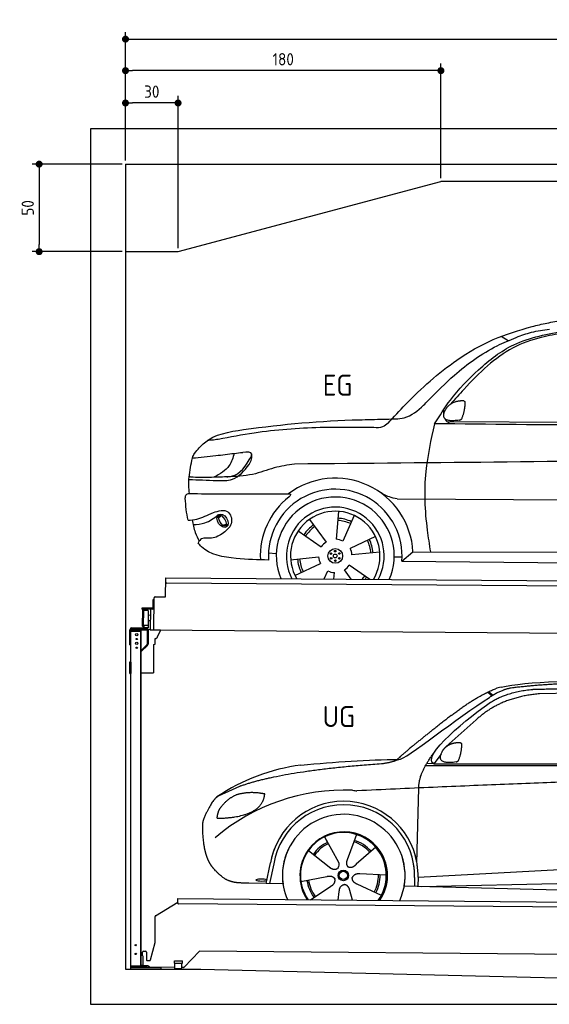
# Model space of a CAD drawing. Header units: millimetres. Extents: x -404 to 6581, y 0 to 5625.
# Tile 1 of 2: x -404 to 2618, y 0 to 5625. Entities that reach past the tile are written whole.
import ezdxf

# ---------------------------------------------------------------- set-up
doc = ezdxf.new("R2010")
doc.units = ezdxf.units.MM
doc.layers.add('4', color=3, linetype='Continuous')
for name, color, linetype, lineweight in [('car', 10, 'Continuous', 25), ('Freiraum', 7, 'Continuous', 25), ('Gebäude', 7, 'Continuous', 25), ('Logo', 7, 'Continuous', 25), ('Plattform', 7, 'Continuous', 25), ('Ständer hinten', 7, 'Continuous', 25)]:
    doc.layers.add(name, color=color, linetype=linetype, lineweight=lineweight)
doc.styles.get("Standard").update_dxf_attribs({"font": 'ISOCP.SHX'})
doc.dimstyles.new('GEN-ISO', dxfattribs={"dimscale": 20, "dimtxt": 3.5, "dimasz": 2, "dimexe": 2, "dimexo": 1, "dimgap": 1.5, "dimtad": 1, "dimdec": 1, "dimlfac": 0.1, "dimdsep": 46, "dimtxsty": 'STANDARD', "dimblk": 'PUNKT', "dimcen": 2, "dimclrd": 256, "dimclre": 256, "dimclrt": 2, "dimadec": 0, "dimazin": 0, "dimtp": 0.1, "dimtm": 0.1, "dimtfac": 0.71, "dimtdec": 1, "dimtmove": 2, "dimatfit": 3, "dimldrblk": 'PUNKT', "dimfxl": 2, "dimtolj": 1, "dimarcsym": 0})

# ---------------------------------------------------------------- blocks, each defined once
blk = doc.blocks.new('PUNKT')
at = {"layer": '4', "color": 0, "linetype": 'ByBlock'}
blk.add_line((-0.5, 0), (-1, 0), dxfattribs=at)
at = {"layer": '4', "color": 0, "linetype": 'ByBlock', "const_width": 0.5}
blk.add_lwpolyline([(-0.25, 0, 1), (0.25, 0, 1)], format="xyb", close=True, dxfattribs=at)
blk = doc.blocks.new('*D105')
at = {"layer": '4', "lineweight": -2, "transparency": 16777216}
for p, q in [((200, 4820), (200, 5554.2)), ((240, 5514.2), (5660, 5514.2)), ((5700, 4820), (5700, 5554.2))]:
    blk.add_line(p, q, dxfattribs=at)
at = {"layer": 'Defpoints', "color": 0, "transparency": 16777216}
for p in [(5700, 5514.2), (200, 4800), (5700, 4800)]:
    blk.add_point(p, dxfattribs=at)
at = {"layer": '4', "lineweight": -2, "transparency": 16777216, "xscale": 40, "yscale": 40, "zscale": 40, "rotation": 180}
blk.add_blockref('PUNKT', (200, 5514.2), dxfattribs=at)
at = {"layer": '4', "lineweight": -2, "transparency": 16777216, "xscale": 40, "yscale": 40, "zscale": 40}
blk.add_blockref('PUNKT', (5700, 5514.2), dxfattribs=at)
at = {"layer": '4', "color": 2, "transparency": 16777216, "insert": (2950, 5579.2), "char_height": 70, "attachment_point": 5}
blk.add_mtext('550', dxfattribs=at)
blk = doc.blocks.new('_Dot')
at = {"color": 0, "linetype": 'ByBlock', "lineweight": -2}
blk.add_line((-0.5, 0), (-1, 0), dxfattribs=at)
at = {"color": 0, "linetype": 'ByBlock', "const_width": 0.5}
blk.add_lwpolyline([(-0.25, 0, 1), (0.25, 0, 1)], format="xyb", close=True, dxfattribs=at)
blk = doc.blocks.new('*D107')
at = {"layer": '4', "lineweight": -2, "transparency": 16777216}
for p, q in [((200, 4820), (200, 5374.1)), ((2000, 4720), (2000, 5374.1)), ((1960, 5334.1), (240, 5334.1))]:
    blk.add_line(p, q, dxfattribs=at)
at = {"layer": 'Defpoints', "color": 0, "transparency": 16777216}
for p in [(200, 5334.1), (200, 4800), (2000, 4700)]:
    blk.add_point(p, dxfattribs=at)
at = {"layer": '4', "lineweight": -2, "transparency": 16777216, "xscale": 40, "yscale": 40, "zscale": 40, "rotation": 180}
blk.add_blockref('_Dot', (200, 5334.1), dxfattribs=at)
at = {"layer": '4', "lineweight": -2, "transparency": 16777216, "xscale": 40, "yscale": 40, "zscale": 40}
blk.add_blockref('_Dot', (2000, 5334.1), dxfattribs=at)
at = {"layer": '4', "color": 2, "transparency": 16777216, "insert": (1100, 5399.1), "char_height": 70, "attachment_point": 5}
blk.add_mtext('180', dxfattribs=at)
blk = doc.blocks.new('*D108')
at = {"layer": '4', "lineweight": -2, "transparency": 16777216}
for p, q in [((200, 4820), (200, 5189.3)), ((500, 4320), (500, 5189.3)), ((460, 5149.3), (240, 5149.3))]:
    blk.add_line(p, q, dxfattribs=at)
at = {"layer": 'Defpoints', "color": 0, "transparency": 16777216}
for p in [(200, 5149.3), (200, 4800), (500, 4300)]:
    blk.add_point(p, dxfattribs=at)
at = {"layer": '4', "lineweight": -2, "transparency": 16777216, "xscale": 40, "yscale": 40, "zscale": 40, "rotation": 180}
blk.add_blockref('_Dot', (200, 5149.3), dxfattribs=at)
at = {"layer": '4', "lineweight": -2, "transparency": 16777216, "xscale": 40, "yscale": 40, "zscale": 40}
blk.add_blockref('_Dot', (500, 5149.3), dxfattribs=at)
at = {"layer": '4', "color": 2, "transparency": 16777216, "insert": (350, 5214.3), "char_height": 70, "attachment_point": 5}
blk.add_mtext('30', dxfattribs=at)
blk = doc.blocks.new('*D109')
at = {"layer": '4', "lineweight": -2, "transparency": 16777216}
for p, q in [((180, 4800), (-332.8, 4800)), ((-292.8, 4760), (-292.8, 4340)), ((180, 4300), (-332.8, 4300))]:
    blk.add_line(p, q, dxfattribs=at)
at = {"layer": 'Defpoints', "color": 0, "transparency": 16777216}
for p in [(200, 4800), (-292.8, 4300), (200, 4300)]:
    blk.add_point(p, dxfattribs=at)
at = {"layer": '4', "lineweight": -2, "transparency": 16777216, "xscale": 40, "yscale": 40, "zscale": 40}
for p, rotation in [((-292.8, 4800), 90), ((-292.8, 4300), 270)]:
    blk.add_blockref('_Dot', p, dxfattribs=dict(at, rotation=rotation))
at = {"layer": '4', "color": 2, "transparency": 16777216, "insert": (-357.8, 4550), "char_height": 70, "attachment_point": 5, "rotation": 90}
blk.add_mtext('50', dxfattribs=at)
blk = doc.blocks.new('UG Plattfrom Gl550')
at = {"layer": 'Plattform'}
for p, q in [((788.7, 1564.7), (915, 1641.9)), ((914.9, 1637.1), (915.1, 1656.1)), ((915.1, 1656.1), (915.2, 1662.1)), ((915.2, 1662.1), (5852, 1619)), ((5846.7, 1589.1), (919.9, 1632.1)), ((785.6, 1410.6), (786.3, 1560.5)), ((759.1, 1312.2), (785.6, 1410.6)), ((714.3, 1334.8), (714.5, 1356.9)), ((719.5, 1361.8), (731.5, 1361.7)), ((736.5, 1356.7), (736.1, 1313.7)), ((1038.3, 1361), (952.2, 1270.4)), ((5763.9, 1319.8), (1038.3, 1361)), ((714.3, 1334.8), (716.6, 1334.8)), ((716.6, 1334.8), (716.2, 1283.8)), ((741.1, 1308.6), (754.2, 1308.5)), ((896.4, 1293.3), (896.6, 1306.3)), ((896.6, 1306.3), (941.6, 1305.9)), ((941.4, 1292.9), (941.6, 1305.9)), ((713.8, 1278.9), (713.9, 1283.8)), ((742.1, 1278.6), (713.8, 1278.9)), ((716.2, 1283.8), (713.9, 1283.8)), ((752.4, 1271.6), (745.2, 1277.5)), ((898.7, 1269.3), (755.5, 1270.5)), ((896.4, 1293.3), (941.4, 1292.9)), ((898.7, 1263.3), (898.9, 1293.3)), ((898.7, 1263.3), (938.7, 1262.9)), ((938.7, 1262.9), (938.9, 1292.9)), ((948.6, 1268.8), (938.7, 1268.9))]:
    blk.add_line(p, q, dxfattribs=at)
for centre, start, end in [((919.9, 1637.1), 179.5, 269.5), ((791.3, 1560.4), 121.4261, 179.5), ((719.5, 1356.8), 89.5, 179.5), ((731.5, 1356.7), 359.5, 89.5), ((741.1, 1313.6), 179.5, 269.5), ((754.3, 1313.5), 269.5, 344.9258), ((742, 1273.6), 50.8402, 89.5), ((755.5, 1275.5), 230.8402, 269.5), ((948.6, 1273.8), 269.5, 316.4902)]:
    blk.add_arc(centre, 5, start, end, dxfattribs=at)
blk = doc.blocks.new('Palette EG Gl550')
at = {"layer": 'Plattform'}
for p, q in [((845.5, 3385.4), (846.4, 3495.4)), ((846.4, 3495.4), (5884.2, 3456.3)), ((5879, 3426.4), (851.1, 3465.3)), ((779.5, 3195.9), (780.5, 3380.9)), ((785.5, 3385.8), (845.5, 3385.4)), ((771, 3320.6), (709.7, 3321.1)), ((710, 3321.1), (710, 3316.1)), ((710, 3319.1), (772, 3318.6)), ((773.4, 3368.6), (773, 3322.6)), ((780.4, 3368.6), (773.4, 3368.6)), ((775, 3321.6), (775.4, 3368.6)), ((780, 3321.6), (775, 3321.6)), ((775.1, 3321.6), (780, 3321.6)), ((772, 3315.6), (710, 3316.1)), ((714.2, 3218.9), (714.9, 3312.9)), ((718.9, 3312.8), (718.2, 3218.8)), ((746.9, 3307.7), (746.2, 3223.5)), ((759.2, 3280.2), (746.7, 3280.6)), ((759.5, 3315.7), (758.5, 3196)), ((772, 3315.6), (772, 3318.6)), ((745.8, 3223.3), (720.8, 3223.3)), ((720.8, 3223.3), (720.8, 3208.3)), ((745.8, 3223.3), (720.8, 3223.3)), ((720.8, 3223.3), (720.8, 3208.3)), ((720.8, 3208.3), (745.8, 3208.3)), ((745.8, 3208.3), (720.8, 3208.3)), ((745.8, 3223.3), (745.8, 3208.3)), ((745.8, 3223.3), (745.8, 3208.3)), ((759, 3250), (746.4, 3250.1)), ((5881.9, 3156.3), (758.5, 3196))]:
    blk.add_line(p, q, dxfattribs=at)
for centre, radius, start, end in [((851.2, 3470.3), 5, 179.556, 269.556), ((785.5, 3380.8), 5, 89.556, 179.556), ((771, 3322.7), 2.01, 269.7445, 359.3674), ((772, 3321.6), 6, 269.556, 359.556), ((772, 3321.6), 6, 269.5566, 359.5553), ((772, 3321.6), 3, 269.7663, 359.5554), ((716.9, 3312.9), 2, 359.3444, 179.3444), ((719.3, 3308.8), 0.4, 179.3444, 271.7264), ((730.3, 2981.7), 326.8, 87.1681, 91.938), ((746.5, 3307.8), 0.4, 359.3444, 86.9565), ((716.2, 3218.9), 2, 179.3444, 359.3444), ((718.6, 3222.9), 0.4, 86.9623, 179.3444), ((719.6, 3231.6), 8.39, 263.3001, 278.0521), ((745.8, 3223.5), 0.4, 267.6536, 359.3444)]:
    blk.add_arc(centre, radius, start, end, dxfattribs=at)
blk = doc.blocks.new('Car_173')
at = {"layer": 'car'}
for p, q in [((2751.6, 4877.2), (2711.1, 4901.3)), ((2406, 4412.7), (4459.6, 4424)), ((2074.4, 3968), (2074.8, 3968)), ((2127.8, 3968.2), (4134.4, 3974.5)), ((1793.4, 3892.8), (1781.4, 3733)), ((1109.5, 3848.1), (1124.4, 3862.1)), ((1111.3, 3861.3), (1121.8, 3870.7)), ((1628.6, 3845.6), (1724.1, 3716.8)), ((1882.8, 3870.6), (1819, 3723.5)), ((1134.1, 3806.7), (1153.5, 3814.1)), ((1149.3, 3802.9), (1164.7, 3812.6)), ((1564.6, 3779.3), (1697, 3689)), ((2006.1, 3751.5), (1861.7, 3682)), ((2031.5, 3662.9), (1872.3, 3644.6)), ((2157.9, 3612), (2220.6, 3666.4)), ((2220.6, 3666.4), (4030.7, 3680.6)), ((1396.1, 3651), (1440.8, 3649)), ((1523.1, 3612.9), (1682.3, 3631.2)), ((2114, 3636.3), (2158.8, 3636.7)), ((2157.9, 3612), (4088.7, 3613.8)), ((1548.5, 3524.4), (1692.9, 3593.9)), ((1715.5, 3505.9), (1735.6, 3552.3)), ((1869.8, 3506.1), (1830.6, 3559)), ((1975.8, 3506.2), (1857.7, 3586.9)), ((1770.5, 3506), (1773.3, 3542.8))]:
    blk.add_line(p, q, dxfattribs=at)
for centre, radius in [((1777.3, 3637.9), 41.9), ((1776.6, 3665.1), 4.46), ((1800.5, 3652.1), 4.46), ((1753.4, 3650.9), 4.46), ((1754.2, 3623.7), 4.46), ((1777.3, 3637.9), 10.7), ((1778.1, 3610.7), 4.46), ((1801.2, 3625), 4.46)]:
    blk.add_circle(centre, radius, dxfattribs=at)
for centre, radius, start, end in [((1777.6, 3638.4), 443.9, 3.6233, 127.5084), ((1777.3, 3637.9), 381.5, 356.1115, 184.141), ((1777.3, 3637.9), 427.8, 128.5907, 183.5582), ((1777.3, 3637.9), 336.7, 337.0019, 203.1531), ((1777.3, 3637.9), 279.1, 331.8638, 208.2913), ((1777.3, 3637.9), 255.4, 328.9743, 211.1808), ((1777.3, 3637.9), 204, 65.3726, 86.5671), ((1777.3, 3637.9), 216.3, 65.4485, 86.5251), ((1777.3, 3637.9), 216.3, 125.4485, 146.5251), ((1777.3, 3637.9), 204, 125.3726, 146.5671), ((1777.3, 3637.9), 95.2, 124.034, 147.5844), ((1777.3, 3637.9), 95.2, 64.034, 87.5844), ((1777.3, 3637.9), 204, 5.3726, 26.5671), ((1777.3, 3637.9), 216.3, 5.4485, 26.5251), ((1777.3, 3637.9), 95.2, 4.034, 27.5844), ((1777.3, 3637.9), 216.3, 185.4485, 206.5251), ((1777.3, 3637.9), 204, 185.3726, 206.5671), ((1777.3, 3637.9), 95.2, 184.034, 207.5844), ((1777.3, 3637.9), 95.2, 244.034, 267.5844), ((1777.3, 3637.9), 95.2, 304.034, 327.5844), ((1777.3, 3637.9), 204, 319.7706, 326.5671), ((1777.3, 3637.9), 216.3, 322.4984, 326.5251)]:
    blk.add_arc(centre, radius, start, end, dxfattribs=at)
for centre, major_axis, ratio in [((1132.6, 3832.4), (23.2, -35.3), 0.641217), ((1131.3, 3833), (-17.9, 30.2), 0.433194)]:
    blk.add_ellipse(centre, major_axis=major_axis, ratio=ratio, dxfattribs=at)
for points, knots in [([(2071.3, 4400.3), (2103.8, 4436.2), (2222.9, 4568), (2413.7, 4742.8), (2661.7, 4891.2), (2812.6, 4937.2), (2887.3, 4960)], [0, 0, 0, 0, 145.246154, 533.109695, 771.486221, 1004.894321, 1004.894321, 1004.894321, 1004.894321]), ([(2887.3, 4960), (2915.3, 4967.1), (2972.9, 4981.6), (3031.3, 4992.2), (3061.4, 4997.6)], [0, 0, 0, 0, 86.602296, 178.13615, 178.13615, 178.13615, 178.13615]), ([(2299.8, 4532.5), (2347.6, 4581.6), (2464.4, 4701.6), (2633.4, 4827.2), (2761.2, 4881.5), (2797.9, 4897.1)], [0, 0, 0, 0, 205.645796, 502.611548, 621.944957, 621.944957, 621.944957, 621.944957]), ([(2336.6, 4398.9), (2365.1, 4445.1), (2435.3, 4558.6), (2582.4, 4716), (2793.6, 4884.6), (2978.9, 4918.5), (3082.4, 4937.5)], [0, 0, 0, 0, 162.281083, 399.433399, 644.903205, 954.973623, 954.973623, 954.973623, 954.973623]), ([(3066.1, 4924.4), (3024.1, 4916.6), (2925.8, 4898.3), (2773.9, 4844.1), (2628.8, 4733.7), (2518.3, 4616.7), (2451.3, 4540.3), (2426.4, 4511.8)], [0, 0, 0, 0, 128.205286, 300.044117, 477.787268, 668.958491, 782.608096, 782.608096, 782.608096, 782.608096]), ([(2797.9, 4897.1), (2826.4, 4908.2), (2887.2, 4931.7), (2951.8, 4941.3), (2986.1, 4946.3)], [0, 0, 0, 0, 91.476949, 195.154815, 195.154815, 195.154815, 195.154815]), ([(2045.2, 4422), (2051.2, 4422.4), (2090.3, 4424.5), (2176.1, 4421.3), (2252.2, 4481.3), (2290.8, 4522.8), (2299.8, 4532.5)], [0, 0, 0, 0, 17.864769, 117.886459, 248.863247, 288.815655, 288.815655, 288.815655, 288.815655]), ([(968.7, 4215.9), (986.2, 4237.9), (1053.4, 4322.2), (1399.5, 4382.6), (1731.1, 4412.6), (1998.8, 4420.6), (2045.2, 4422)], [0, 0, 0, 0, 82.89181, 318.191673, 980.786507, 1119.82356, 1119.82356, 1119.82356, 1119.82356]), ([(2071.3, 4400.3), (2061.5, 4391.6), (2038.7, 4371.4), (2008, 4372.6), (1990.5, 4373.2)], [0, 0, 0, 0, 38.143453, 88.165274, 88.165274, 88.165274, 88.165274]), ([(2336.6, 4398.9), (2317, 4308.2), (2273.9, 4108.1), (2287.7, 3859.5), (2313.2, 3708.4), (2320.1, 3667.2)], [0, 0, 0, 0, 277.646403, 612.029433, 737.577371, 737.577371, 737.577371, 737.577371]), ([(2427.8, 4398.9), (2420.4, 4402.6), (2406.4, 4409.7), (2398.6, 4421.5), (2396, 4427.9)], [0, 0, 0, 0, 23.95332, 45.454919, 45.454919, 45.454919, 45.454919]), ([(1990.5, 4373.2), (1888.1, 4373.6), (1659.7, 4374.3), (1362.2, 4348.7), (1170.7, 4310.7), (1102.7, 4297.3)], [0, 0, 0, 0, 307.290604, 684.949059, 892.925798, 892.925798, 892.925798, 892.925798]), ([(1102.7, 4297.3), (1090.5, 4295.4), (1070.1, 4292.2), (1049.6, 4291), (1041.3, 4290.5)], [0, 0, 0, 0, 36.94927, 61.79219, 61.79219, 61.79219, 61.79219]), ([(1292.7, 4202), (1293.9, 4206.7), (1299.6, 4230), (1268.3, 4226.9), (1243.2, 4224.3)], [0, 0, 0, 0, 13.096912, 65.411115, 65.411115, 65.411115, 65.411115]), ([(5278.3, 4184.6), (5164.9, 4195.9), (4912.4, 4221.1), (4474.7, 4227.2), (3342.1, 4194.1), (2348.8, 4175.7), (1539.1, 4160.8)], [0, 0, 0, 0, 341.879851, 760.963773, 1312.001547, 3741.308129, 3741.308129, 3741.308129, 3741.308129]), ([(941.1, 3985.4), (937.6, 4016.8), (935.4, 4085.3), (949.2, 4152.9), (956.6, 4189.5)], [233.087768, 233.087768, 233.087768, 233.087768, 327.386109, 438.943239, 438.943239, 438.943239, 438.943239]), ([(956.6, 4189.5), (1001.3, 4194.2), (1080.9, 4202.7), (1160.2, 4213.5), (1195.1, 4218.2)], [0, 0, 0, 0, 134.722083, 240.148268, 240.148268, 240.148268, 240.148268]), ([(956.6, 4189.5), (956.7, 4189.9), (958.7, 4199.4), (963.8, 4207.8), (968.7, 4215.9)], [0, 0, 0, 0, 1.13726, 29.051294, 29.051294, 29.051294, 29.051294]), ([(1195.1, 4218.2), (1187.8, 4193.4), (1169.9, 4132.2), (1113.6, 4099.7), (1080.1, 4080.4)], [0, 0, 0, 0, 75.006289, 185.501988, 185.501988, 185.501988, 185.501988]), ([(1153.8, 4083.6), (1163, 4084.3), (1226.5, 4089.2), (1262.2, 4150), (1292.7, 4202)], [0, 0, 0, 0, 27.186628, 187.736759, 187.736759, 187.736759, 187.736759]), ([(1281, 4154.9), (1286.4, 4164.8), (1297, 4184.1), (1296, 4206), (1295.5, 4216.6)], [0, 0, 0, 0, 33.373471, 64.521028, 64.521028, 64.521028, 64.521028]), ([(938.2, 4066.6), (990, 4065.1), (1071.3, 4062.7), (1203.7, 4059.2), (1252.4, 4119.5), (1281, 4154.9)], [0, 0, 0, 0, 158.046902, 247.919639, 375.430208, 375.430208, 375.430208, 375.430208]), ([(1539.1, 4160.8), (1500.6, 4154.3), (1419.6, 4140.5), (1296.6, 4090.3), (1203.5, 4085.9), (1153.8, 4083.6)], [0, 0, 0, 0, 117.033337, 246.052945, 394.183881, 394.183881, 394.183881, 394.183881]), ([(1153.8, 4083.6), (1120.9, 4082.1), (1052.9, 4078.9), (981.1, 4077.7), (942.6, 4080.9), (939.1, 4081.2)], [0, 0, 0, 0, 98.913306, 204.443634, 214.852043, 214.852043, 214.852043, 214.852043]), ([(2127.8, 3968.2), (2112.6, 3970.7), (2074, 3977), (2040.5, 3997.6), (2020.2, 4010.1)], [0, 0, 0, 0, 45.939522, 116.435962, 116.435962, 116.435962, 116.435962]), ([(918.3, 3958.9), (918.9, 3967), (919.7, 3977.5), (931.3, 3985.6), (937.4, 3985.5), (941.1, 3985.4)], [0, 0, 0, 0, 22.369619, 29.273836, 40.160281, 40.160281, 40.160281, 40.160281]), ([(941.1, 3985.4), (1003.1, 3986), (1214.3, 3987.9), (1425.5, 3989.8), (1507.3, 3990.5)], [24.694283, 24.694283, 24.694283, 24.694283, 210.588534, 658.29544, 658.29544, 658.29544, 658.29544]), ([(1507.3, 3990.5), (1511.7, 3990), (1523, 3988.6), (1515.2, 3978.4), (1510.5, 3972.3)], [0, 0, 0, 0, 10.752795, 27.576977, 27.576977, 27.576977, 27.576977]), ([(935.4, 3833.7), (952.3, 3835.3), (1003.5, 3840.2), (1066.9, 3877.7), (1166, 3906.2), (1197.2, 3814), (1159, 3781.4), (1138, 3763.6)], [0, 0, 0, 0, 50.161126, 151.683964, 234.294042, 296.871295, 373.222701, 373.222701, 373.222701, 373.222701]), ([(958.2, 3836.1), (963.4, 3811.6), (972.5, 3769.3), (991.8, 3730.6), (1000, 3714.2)], [0, 0, 0, 0, 74.615031, 129.277415, 129.277415, 129.277415, 129.277415]), ([(964.3, 3808.7), (987.4, 3810.4), (1039.9, 3814.4), (1082.1, 3846.6), (1105.8, 3864.6)], [0, 0, 0, 0, 68.191309, 155.020743, 155.020743, 155.020743, 155.020743]), ([(1138, 3763.6), (1116.7, 3749), (1079.5, 3723.7), (1017.4, 3739), (999.7, 3714.1), (993.5, 3705.3)], [0, 0, 0, 0, 75.158891, 131.059011, 161.208919, 161.208919, 161.208919, 161.208919]), ([(1396.8, 3610.4), (1336.6, 3611.2), (1207.1, 3614.6), (1050.1, 3637.7), (999.7, 3697), (993.5, 3705.3)], [46.114962, 46.114962, 46.114962, 46.114962, 230.839937, 438.448503, 469.89769, 469.89769, 469.89769, 469.89769])]:
    blk.add_open_spline(points, degree=3, knots=knots, dxfattribs=at)
for points, degree in [([(2400.4, 4483.1), (2416.6, 4513.5), (2459.2, 4528)], 2), ([(2459.2, 4528), (2487.9, 4534), (2500.8, 4532.9)], 2), ([(2491.4, 4428.7), (2512.3, 4481.9), (2509.3, 4526.8)], 2), ([(2500.8, 4532.9), (2506.9, 4526.9), (2509.3, 4526.8)], 2), ([(2389.6, 4456.1), (2388.8, 4464), (2388.4, 4472.2), (2388.1, 4480.5)], 3), ([(2477.9, 4420.9), (2355.9, 4401.1), (2400.4, 4483.1)], 2), ([(4199.6, 4398.7), (3578.6, 4398.8), (2957.6, 4398.9), (2336.6, 4398.9)], 3), ([(2477.9, 4420.9), (2484, 4422.7), (2491.4, 4428.7)], 2), ([(1195.1, 4218.2), (1211.1, 4220.2), (1227.2, 4222.3), (1243.2, 4224.3)], 3), ([(935.4, 3833.7), (925.5, 3874.4), (921.4, 3916.5), (918.3, 3958.9)], 3)]:
    blk.add_open_spline(points, degree=degree, dxfattribs=at)
blk = doc.blocks.new('Car_147')
at = {"layer": 'car'}
for p, q in [((2684.1, 2841.6), (2710.1, 2821.1)), ((2690, 2844.3), (2715.4, 2824.3)), ((3573.2, 2844.1), (2979.4, 2832.2)), ((2618.5, 2683.6), (2447.8, 2531.2)), ((2418.1, 2488), (2377, 2432.3)), ((2330, 2423.4), (4973.3, 2420.2)), ((2377, 2432.3), (2335.8, 2433.4)), ((2377, 2432.3), (5028.9, 2433.7)), ((2279.9, 1868.7), (2291, 2294.1)), ((1934.3, 2028.3), (1919.2, 1986.6)), ((1752, 2014.6), (1769.2, 1983.6)), ((1752.2, 2014.7), (1831.6, 1870.9)), ((1919.2, 1986.6), (1881.9, 1883.5)), ((1661, 1937.4), (1779.7, 1843.4)), ((2044.7, 1956.1), (1933.7, 1858.1)), ((2279.9, 1868.7), (2281.5, 1929.3)), ((1418.7, 1748.3), (1444.4, 1866)), ((1462.8, 1860.5), (1438.3, 1747.8)), ((1742.6, 1872.8), (1788.8, 1836.2)), ((1881.9, 1883.5), (1878.1, 1873.2)), ((2286.4, 1784.1), (4156.4, 1886.2)), ((2105.3, 1796.5), (1954, 1802.9)), ((2286.4, 1784.1), (3310.5, 1840)), ((1515.7, 1745.7), (1321.5, 1750.9)), ((1617.8, 1759.8), (1766.4, 1788.7)), ((2077, 1680.6), (1939.8, 1744.5)), ((2266.8, 1783.4), (2265.5, 1733)), ((2286.4, 1784.1), (2285.2, 1732.5)), ((2305.7, 1732), (4191.6, 1773.3)), ((1672.3, 1655.5), (1789.2, 1733.2)), ((1831, 1654.1), (1837, 1703.7)), ((1912.2, 1653.4), (1896.9, 1708.2)), ((2207.3, 1734.5), (4255.8, 1681.1))]:
    blk.add_line(p, q, dxfattribs=at)
for radius in [30.1, 23.6]:
    blk.add_circle((1860.3, 1794.8), radius, dxfattribs=at)
for centre, radius, start, end in [((2797.2, 2700.3), 174.5, 102.3489, 113.0153), ((1764.9, 1312.5), 1122.3, 97.5147, 123.9129), ((1867.9, 1141.2), 1141.2, 87.724, 130.3913), ((1940.7, 2395.6), 117.4, 256.4608, 268.6636), ((1862.4, 1793.9), 424.2, 10.1481, 170.2223), ((1862.1, 1793.7), 404.8, 358.5419, 170.499), ((1862.4, 1793.9), 350, 350.2258, 187.9239), ((1860.3, 1794.8), 245, 51.7123, 188.2101), ((1862.4, 1793.9), 250, 34.003, 143.5989), ((1860.3, 1794.8), 245, 30.221, 72.4019), ((1860.3, 1794.8), 209.6, 115.7372, 144.8747), ((1860.3, 1794.8), 200.6, 115.5705, 145.0215), ((1860.3, 1794.8), 200.6, 41.1155, 72.9111), ((1860.3, 1794.8), 209.6, 41.1302, 72.8747), ((1862.4, 1793.9), 424.2, 158.9384, 170.2223), ((1862.4, 1793.9), 350, 154.4856, 203.0931), ((1862.4, 1793.9), 350, 154.4856, 157.347), ((1862.4, 1793.9), 250, 143.5989, 213.5789), ((1860.3, 1794.8), 245, 144.4019, 214.6129), ((1862.4, 1793.9), 250, 143.5989, 147.9713), ((1860.3, 1794.8), 245, 143.0042, 147.4925), ((1860.3, 1794.8), 200.6, 41.1155, 44.3784), ((1860.3, 1794.8), 245, 324.3871, 34.5977), ((1862.4, 1793.9), 250, 325.4211, 34.003), ((1862.4, 1793.9), 250, 29.7422, 34.003), ((1862.4, 1793.9), 350, 350.2258, 23.1163), ((1862.4, 1793.9), 424.2, 358.6661, 18.6635), ((1862.4, 1793.9), 350, 335.9069, 11.3993), ((1862.4, 1793.9), 404.6, 358.5068, 9.6777), ((1862.4, 1793.9), 424.2, 358.6661, 9.1695), ((1860.3, 1794.8), 209.6, 187.7372, 216.8747), ((1860.3, 1794.8), 200.6, 187.5904, 217.0215), ((1860.3, 1794.8), 200.6, 331.5904, 1.0215), ((1860.3, 1794.8), 209.6, 331.7372, 0.8747)]:
    blk.add_arc(centre, radius, start, end, dxfattribs=at)
blk.add_ellipse((1394.2, 1768), major_axis=(33.6, -0.3), ratio=0.157274, start_param=0.513473, end_param=5.704241, dxfattribs=at)
for points, degree in [([(2759.9, 2870.7), (3047.5, 2932.3), (3932.5, 2919.1), (5104.5, 2855.8)], 3), ([(3290.6, 2893.1), (3047.7, 2893), (2818.3, 2865.2)], 2), ([(2475.6, 2707.9), (2616.7, 2818.1), (2729, 2860.9)], 2), ([(2979.4, 2832.2), (2755.3, 2812.9), (2618.5, 2683.6)], 2), ([(2818.3, 2865.2), (2762.1, 2856.2), (2693.7, 2810.9)], 2), ([(2700.1, 2784.1), (2793.8, 2841.8), (2929.4, 2857)], 2), ([(2177.3, 2456.8), (2213, 2453), (2515.2, 2701.9), (2693.7, 2810.9)], 3), ([(2377, 2432.3), (2294, 2472.4), (2587.9, 2708.7), (2700.1, 2784.1)], 3), ([(2475.6, 2707.9), (2394.5, 2647.4), (2292.1, 2563.9), (2162.8, 2458.7), (2168.7, 2456.8)], 4), ([(2426.3, 2505.7), (2442.9, 2535.9), (2485.6, 2550)], 2), ([(2485.6, 2550), (2514.3, 2555.8), (2527.2, 2554.5)], 2), ([(2516.9, 2450.5), (2538.3, 2503.5), (2535.7, 2548.3)], 2), ([(2527.2, 2554.5), (2533.2, 2548.5), (2535.7, 2548.3)], 2), ([(2291, 2294.1), (2288.6, 2377.7), (2377.5, 2495)], 2), ([(2503.3, 2442.8), (2381.1, 2424), (2426.3, 2505.7)], 2), ([(1275.9, 2306.5), (1512.4, 2393.1), (2089.4, 2435)], 2), ([(1618.1, 2425.2), (1814.4, 2443.1), (1999.6, 2456.2), (2177.3, 2456.8)], 3), ([(2089.4, 2435), (2142.6, 2442.8), (2168.4, 2455.8)], 2), ([(2503.3, 2442.8), (2509.4, 2444.5), (2516.9, 2450.5)], 2), ([(5247.6, 2362), (4371.1, 2390.4), (1938, 2278.2)], 2), ([(1275.9, 2306.5), (1141.6, 2244.6)], 1), ([(1251.8, 2255.4), (1199.5, 2234.7), (1161.5, 2184.7)], 2), ([(1378.8, 2265.2), (1311.2, 2272.9), (1251.8, 2255.4)], 2), ([(1361.6, 2171.7), (1407.6, 2208.7), (1411.4, 2260.6)], 2), ([(1411.4, 2260.6), (1393.6, 2262.6), (1378.8, 2265.2)], 2), ([(1141.6, 2244.6), (1107, 2221.8), (1061.9, 2114.7)], 2), ([(1161.5, 2184.7), (1143.2, 2164.9), (1138.5, 2123.7)], 2), ([(1139.7, 2121.4), (1284.5, 2121.9), (1361.6, 2171.7)], 2), ([(1061.9, 2114.7), (1055.5, 2098.9), (1053.4, 2070.3), (1054.4, 2038), (1065.6, 1954.8)], 4), ([(1138.5, 2123.7), (1141.8, 2123.5), (1139.7, 2121.4)], 2), ([(1779.7, 1843.4), (1803, 1821.5), (1826.3, 1834.8)], 2), ([(1954, 1802.9), (1922.3, 1806.9), (1911.2, 1782.4)], 2), ([(1766.4, 1788.7), (1797.2, 1797.5), (1811.7, 1774.9)], 2), ([(1789.2, 1733.2), (1817.2, 1748.6), (1811.7, 1774.9)], 2), ([(1939.8, 1744.5), (1909.8, 1755.6), (1911.2, 1782.4)], 2), ([(1837, 1703.7), (1838.2, 1735.6), (1864.2, 1742.5)], 2), ([(1896.9, 1708.2), (1890.9, 1739.6), (1864.2, 1742.5)], 2)]:
    blk.add_open_spline(points, degree=degree, dxfattribs=at)
for points, degree, knots in [([(2929.4, 2857), (2956, 2859.1), (3095.4, 2860.9), (4116.9, 2881), (4737.1, 2874.6), (5192.5, 2702), (5168.8, 2528.4)], 4, [0.0821318, 0.0821318, 0.0821318, 0.0821318, 0.0821318, 0.258851, 0.508851, 1, 1, 1, 1, 1]), ([(1065.6, 1954.8), (1066.4, 1950.5), (1067.3, 1946.3), (1068.3, 1942.2), (1069.2, 1938.1), (1072.8, 1923.3), (1076.7, 1909.6), (1081.1, 1897.1), (1086, 1885.8)], 4, [0.4914944, 0.4914944, 0.4914944, 0.4914944, 0.4914944, 0.5422469, 0.5422469, 0.5422469, 0.5422469, 0.728655, 0.728655, 0.728655, 0.728655, 0.728655]), ([(1085.7, 1886.6), (1087, 1883.3), (1088.4, 1880.2), (1089.9, 1877.3), (1091.3, 1874.4), (1096.9, 1863.3), (1102.9, 1853.9), (1109.1, 1845.9), (1115.6, 1838.4)], 4, [0.7288005, 0.7288005, 0.7288005, 0.7288005, 0.7288005, 0.7843928, 0.7843928, 0.7843928, 0.7843928, 1, 1, 1, 1, 1]), ([(1831.6, 1870.9), (1833.2, 1866.8), (1834.2, 1862.9), (1834.5, 1859), (1835.2, 1850.4), (1832.4, 1842.3), (1826.3, 1834.8)], 3, [0.2167758, 0.2167758, 0.2167758, 0.2167758, 0.4600873, 0.4600873, 0.4600873, 1, 1, 1, 1]), ([(1878.1, 1873.2), (1877.5, 1870.1), (1877.3, 1867.1), (1877.3, 1864.1), (1877.7, 1861.3), (1878.4, 1855.5), (1880.4, 1850.2), (1884, 1845.7), (1888.9, 1842.6)], 4, [0.3191838, 0.3191838, 0.3191838, 0.3191838, 0.3191838, 0.5438253, 0.5438253, 0.5438253, 0.5438253, 1, 1, 1, 1, 1]), ([(1933.7, 1858.1), (1933.7, 1858.1), (1933.7, 1858.1), (1933.7, 1858.1), (1933.7, 1858.1), (1924.6, 1848.3), (1913.9, 1838.4), (1899.6, 1836), (1888.9, 1842.6)], 4, [-0.000003, -0.000003, -0.000003, -0.000003, -0.000003, 0, 0, 0, 0, 1, 1, 1, 1, 1]), ([(1321.5, 1750.9), (1296.8, 1751.6), (1241.2, 1748), (1205.1, 1761.9), (1161.5, 1787), (1115.6, 1838.4)], 4, [0, 0, 0, 0, 0, 0.597866, 1, 1, 1, 1, 1])]:
    blk.add_open_spline(points, degree=degree, knots=knots, dxfattribs=at)
blk = doc.blocks.new('Ständer_hinten_GT195')
at = {"layer": 'Ständer hinten'}
for p, q in [((651.9, 3208.3), (735.9, 3208.3)), ((641.9, 3112.3), (641.9, 3198.3)), ((646.9, 1258.3), (646.9, 3198.3)), ((735.9, 3195.3), (646.9, 3195.3)), ((646.9, 3190.3), (706.9, 3190.3)), ((735.9, 3203.3), (651.9, 3203.3)), ((701.9, 3190.3), (701.9, 1276.3)), ((706.9, 1276.3), (706.9, 3195.3)), ((735.9, 3195.3), (735.9, 3203.3)), ((740.9, 3198.3), (740.9, 3115.6)), ((745.9, 3198.3), (745.8, 3115.5)), ((758.7, 3197.8), (745.9, 3198.9)), ((758.7, 3196), (758.7, 3197.8)), ((816.7, 3195.6), (758.7, 3196)), ((790.9, 3148.8), (799.8, 3155.7)), ((799.8, 3155.7), (799.9, 3156.1)), ((799.9, 3160.3), (816.6, 3191.1)), ((799.9, 3156.1), (799.9, 3160.3)), ((816.6, 3191.1), (816.7, 3195.6)), ((641.9, 3112.3), (646.9, 3112.3)), ((706.9, 3080.5), (739.4, 3112)), ((742.7, 3108.3), (706.9, 3073.6)), ((776.9, 3114.7), (785.9, 3115.3)), ((776.9, 3114.7), (776.9, 2952.3)), ((785.9, 3115.3), (785.9, 3148.8)), ((785.9, 3148.8), (790.9, 3148.8)), ((646.9, 3013.2), (641.9, 3013.2)), ((641.9, 2948.3), (641.9, 3013.2)), ((645, 3020.4), (646.9, 3022.3)), ((646.9, 3013.2), (646.9, 2948.3)), ((641.9, 2948.3), (646.9, 2948.3)), ((706.9, 2952.3), (776.9, 2952.3)), ((735.9, 1276.3), (646.9, 1276.3)), ((820.9, 1268.3), (646.9, 1268.3)), ((820.9, 1258.3), (646.9, 1258.3)), ((735.9, 1268.3), (735.9, 1276.3)), ((820.9, 1258.3), (820.9, 1268.3))]:
    blk.add_line(p, q, dxfattribs=at)
for centre, radius in [((680.9, 3170.3), 6.5), ((680.9, 3120.3), 6.5), ((680.9, 3145.3), 3.7), ((680.9, 3095.3), 3.7), ((675.5, 1396.3), 3.7), ((675.5, 1346.3), 3.7)]:
    blk.add_circle(centre, radius, dxfattribs=at)
for centre, radius, start, end in [((651.9, 3198.3), 10, 90, 180), ((735.9, 3198.3), 10, 0.0086, 89.9915), ((651.9, 3198.3), 5, 90, 180), ((735.9, 3198.3), 5, 0, 90), ((735.9, 3115.6), 5, 314.0428, 0), ((735.8, 3115.5), 10, 314.1186, 0), ((651.9, 3013.2), 10, 134.1186, 180)]:
    blk.add_arc(centre, radius, start, end, dxfattribs=at)
blk = doc.blocks.new('Gebäude_GT195_H265')
at = {"layer": 'Freiraum'}
for p, q in [((916.9, 5358.3), (2416.9, 5758.3)), ((6116.9, 5758.3), (2416.9, 5758.3)), ((616.9, 5358.3), (916.9, 5358.3))]:
    blk.add_line(p, q, dxfattribs=at)
at = {"layer": 'Gebäude'}
for p, q in [((6316.9, 6059.2), (416.9, 6059.2)), ((416.9, 6059.2), (416.9, 1058.3)), ((616.9, 5858.3), (6116.9, 5858.3)), ((616.9, 5858.3), (616.9, 1258.3)), ((616.9, 1258.3), (1047, 1258.3)), ((1047, 1258.3), (3316.9, 1204.4)), ((416.9, 1058.3), (6316.9, 1058.3))]:
    blk.add_line(p, q, dxfattribs=at)

msp = doc.modelspace()

# ---------------------------------------------------------------- block references
msp.add_blockref('Gebäude_GT195_H265', (-416.89, -1058.35))
at = {"layer": 'car', "rotation": 359.4224719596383}
msp.add_blockref('Car_173', (-416.89, -1058.35), dxfattribs=at)
at = {"layer": 'car'}
msp.add_blockref('Car_147', (-416.89, -1058.35), dxfattribs=at)
at = {"layer": 'Plattform'}
for name in ['Palette EG Gl550', 'UG Plattfrom Gl550']:
    msp.add_blockref(name, (-416.89, -1058.35), dxfattribs=at)
at = {"layer": 'Ständer hinten'}
msp.add_blockref('Ständer_hinten_GT195', (-416.89, -1058.35), dxfattribs=at)

# ---------------------------------------------------------------- texts
at = {"layer": 'Logo'}
for s, p in [('EG', (1326.14, 3477.16)), ('UG', (1325.19, 1583.58))]:
    msp.add_text(s, height=120, dxfattribs=at).set_placement(p)

# ---------------------------------------------------------------- dimensions: what is measured, and where the dimension line sits
at = {"layer": '4'}
for base, p1, p2, override, picture, middle in [((5700, 5514.23), (200, 4800), (5700, 4800), {"dimtdec": 3, "dimtolj": 0}, '*D105', (2950, 5579.23)), ((200, 5334.14), (2000.03, 4700), (200, 4800), {"dimblk1": 'Dot', "dimblk2": 'Dot', "dimsah": 1, "dimtdec": 3, "dimtolj": 0}, '*D107', (1100.01, 5399.14)), ((200, 5149.31), (500.03, 4300), (200, 4800), {"dimblk1": 'Dot', "dimblk2": 'Dot', "dimsah": 1, "dimtdec": 3, "dimtolj": 0}, '*D108', (350.01, 5214.31))]:
    dim = msp.add_linear_dim(base=base, p1=p1, p2=p2, dimstyle='GEN-ISO', override=override, dxfattribs=at)
    dim.commit()
    dim.dimension.update_dxf_attribs({"geometry": picture, "text_midpoint": middle})
dim = msp.add_linear_dim(base=(-292.8, 4300), p1=(200, 4800), p2=(200, 4300), angle=90, dimstyle='GEN-ISO', override={"dimblk1": 'Dot', "dimblk2": 'Dot', "dimsah": 1, "dimtdec": 3, "dimtolj": 0}, dxfattribs=at)
dim.commit()
dim.dimension.update_dxf_attribs({"geometry": '*D109', "text_midpoint": (-357.8, 4550)})

doc.saveas('drawing.dxf')
